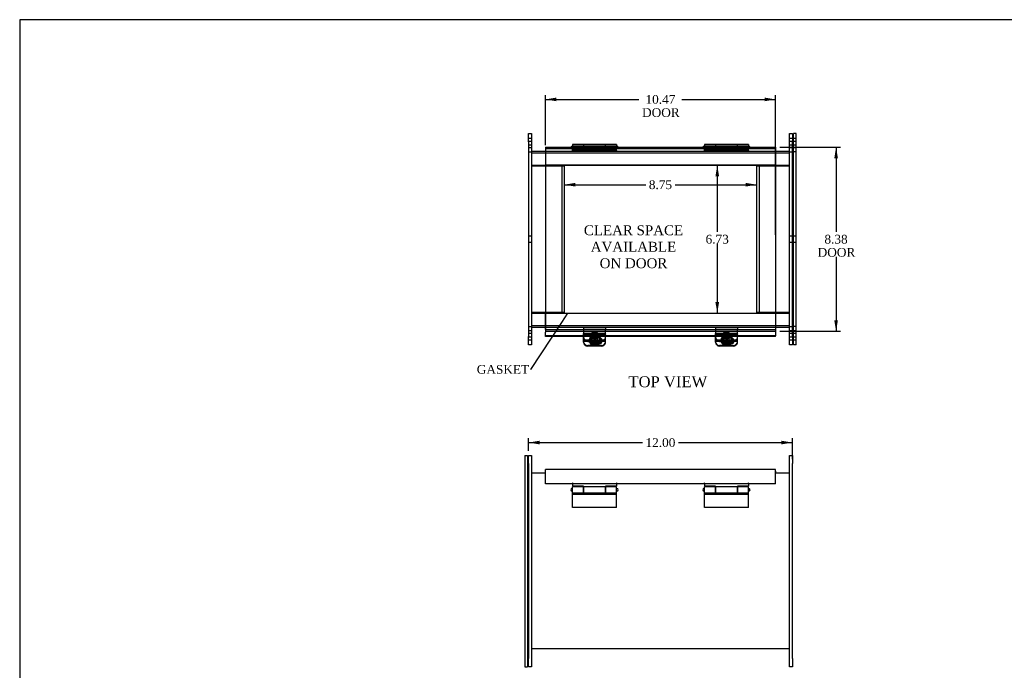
# Model space of a CAD drawing. Header units: inches. Extents: x 0.2 to 89.8, y -0.5 to 59.8.
# Tile 2 of 5: x 0.2 to 45, y 30.2 to 59.8. Entities that reach past the tile are written whole.
import ezdxf
from ezdxf import colors
from ezdxf.entities.mleader import LeaderData, LeaderLine
from ezdxf.enums import TextEntityAlignment as Align
from ezdxf.lldxf.tags import DXFTag
from ezdxf.math import Vec2, Vec3

# ---------------------------------------------------------------- set-up
doc = ezdxf.new("R2010")
doc.units = ezdxf.units.IN
doc.header["$MEASUREMENT"] = 0
for name, color, linetype in [('COM40176', 7, 'Continuous'), ('COM52631', 7, 'Continuous'), ('COM70666-3', 7, 'Continuous'), ('COM70693-13', 7, 'Continuous'), ('COM70694-13', 7, 'Continuous'), ('COM70695-3', 7, 'Continuous'), ('Default', 7, 'Continuous'), ('DV3_Default', 7, 'Continuous'), ('GSK10522', 7, 'Continuous'), ('GSK11095', 7, 'Continuous'), ('HNG86641-1', 7, 'Continuous'), ('HNG86641-2', 7, 'Continuous'), ('HNG86641-3', 7, 'Continuous'), ('SCS19420', 7, 'Continuous')]:
    doc.layers.add(name, color=color, linetype=linetype)
doc.styles.add('SEACAD_Times_New_Roman', font='times.ttf')
tags = doc.linetypes.add('HIDDEN2', pattern=[0.1875, 0.125, -0.0625]).pattern_tags.tags
tags[6:7] = [DXFTag(74, 4), DXFTag(75, 0), DXFTag(340, '0'), DXFTag(46, 0.0), DXFTag(50, 0.0), DXFTag(44, 0.0), DXFTag(45, 0.0)]
tags[4:5] = [DXFTag(74, 4), DXFTag(75, 0), DXFTag(340, '0'), DXFTag(46, 0.0), DXFTag(50, 0.0), DXFTag(44, 0.0), DXFTag(45, 0.0)]
doc.dimstyles.new('HAMMOND_(STH_-_66x44)', dxfattribs={"dimtxt": 0.4, "dimasz": 0.5, "dimexe": 0.2, "dimexo": 0.2, "dimgap": 0.1, "dimtad": 0, "dimtih": 1, "dimtoh": 1, "dimzin": 0, "dimdsep": 46, "dimtxsty": 'SEACAD_Times_New_Roman', "dimblk1": '_SE_FILLED', "dimblk2": '_SE_FILLED', "dimsah": 1, "dimcen": 0.2, "dimadec": 0, "dimazin": 0, "dimtfac": 0.8, "dimtofl": 0, "dimtmove": 0, "dimatfit": 3, "dimfxl": 1, "dimtolj": 1, "dimtzin": 0, "dimarcsym": 0})

# ---------------------------------------------------------------- blocks, each defined once
blk = doc.blocks.new('_SE_FILLED')
at = {"color": 0}
blk.add_line((0, 0), (-1, 0), dxfattribs=at)
blk.add_solid([(0, 0), (-1, -0.1665), (-1, 0.1665), (0, 0)], dxfattribs=at)
blk = doc.blocks.new('SE2')
at = {"layer": 'COM40176', "color": 7, "linetype": 'HIDDEN2'}
for p, q in [((25.888, 45.479), (25.888, 45.487)), ((26.888, 45.487), (25.888, 45.487)), ((25.888, 45.479), (25.888, 45.467)), ((26.888, 45.462), (25.888, 45.462)), ((26.888, 45.43), (25.888, 45.43)), ((26.591, 45.302), (26.31, 45.302)), ((26.591, 45.278), (26.31, 45.278)), ((26.888, 45.479), (26.888, 45.487)), ((26.888, 45.479), (26.888, 45.467)), ((31.888, 45.479), (31.888, 45.487)), ((32.888, 45.487), (31.888, 45.487)), ((31.888, 45.479), (31.888, 45.467)), ((32.888, 45.462), (31.888, 45.462)), ((32.888, 45.43), (31.888, 45.43)), ((32.591, 45.302), (32.31, 45.302)), ((32.591, 45.278), (32.31, 45.278)), ((32.888, 45.479), (32.888, 45.487)), ((32.888, 45.479), (32.888, 45.467)), ((25.888, 45.205), (26.888, 45.205)), ((26.366, 44.948), (26.076, 44.948)), ((26.17, 45.175), (26.17, 45.151)), ((26.31, 45.048), (26.586, 45.048)), ((26.31, 45.024), (26.566, 45.024)), ((26.7, 44.948), (26.412, 44.948)), ((26.732, 45.151), (26.732, 45.175)), ((31.888, 45.205), (32.888, 45.205)), ((32.366, 44.948), (32.076, 44.948)), ((32.17, 45.175), (32.17, 45.151)), ((32.31, 45.048), (32.586, 45.048)), ((32.31, 45.024), (32.566, 45.024)), ((32.7, 44.948), (32.412, 44.948)), ((32.732, 45.151), (32.732, 45.175))]:
    blk.add_line(p, q, dxfattribs=at)
at = {"layer": 'COM40176', "color": 7, "linetype": 'Continuous'}
for p, q in [((25.888, 45.242), (25.888, 45.467)), ((26.888, 45.467), (25.888, 45.467)), ((25.888, 45.148), (25.888, 45.242)), ((26.888, 45.242), (26.888, 45.467)), ((26.888, 45.148), (26.888, 45.242)), ((31.888, 45.242), (31.888, 45.467)), ((32.888, 45.467), (31.888, 45.467)), ((31.888, 45.148), (31.888, 45.242)), ((32.888, 45.242), (32.888, 45.467)), ((32.888, 45.148), (32.888, 45.242)), ((25.888, 45.095), (25.888, 45.148)), ((25.888, 45.148), (26.888, 45.148)), ((26.7, 44.924), (26.076, 44.924)), ((26.566, 45.024), (26.591, 45.024)), ((26.586, 45.048), (26.591, 45.048)), ((26.888, 45.095), (26.888, 45.148)), ((31.888, 45.095), (31.888, 45.148)), ((31.888, 45.148), (32.888, 45.148)), ((32.7, 44.924), (32.076, 44.924)), ((32.566, 45.024), (32.591, 45.024)), ((32.586, 45.048), (32.591, 45.048)), ((32.888, 45.095), (32.888, 45.148))]:
    blk.add_line(p, q, dxfattribs=at)
at = {"layer": 'COM40176', "color": 7, "linetype": 'HIDDEN2'}
for centre, major_axis, start_param, end_param in [((26.31, 45.175), (0.141, 0), 1.570796, 4.712389), ((26.31, 45.151), (0.141, 0), 1.570796, 4.712389), ((26.591, 45.175), (-0.141, 0), 2.930417, 4.712389), ((26.591, 45.151), (-0.141, 0), 3.121159, 4.712389), ((32.31, 45.151), (0.141, 0), 1.570796, 4.712389), ((32.31, 45.175), (0.141, 0), 1.570796, 4.712389), ((32.591, 45.175), (-0.141, 0), 2.930417, 4.712389), ((32.591, 45.151), (-0.141, 0), 3.121159, 4.712389), ((26.076, 45.119), (0.188, 0), 3.141593, 4.712389), ((26.7, 45.119), (0.188, 0), 4.712389, 6.283185), ((32.076, 45.119), (0.188, 0), 3.141593, 4.712389), ((32.7, 45.119), (0.188, 0), 4.712389, 6.283185)]:
    blk.add_ellipse(centre, major_axis=major_axis, ratio=0.906308, start_param=start_param, end_param=end_param, dxfattribs=at)
at = {"layer": 'COM40176', "color": 7, "linetype": 'Continuous'}
for centre, major_axis, start_param, end_param in [((26.076, 45.095), (-0.188, 0), 0, 1.570796), ((26.591, 45.175), (-0.141, 0), 1.570796, 2.930417), ((26.591, 45.151), (-0.141, 0), 1.570796, 3.121159), ((26.7, 45.095), (-0.188, 0), 1.570796, 3.141593), ((32.076, 45.095), (-0.188, 0), 0, 1.570796), ((32.591, 45.175), (-0.141, 0), 1.570796, 2.930417), ((32.591, 45.151), (-0.141, 0), 1.570796, 3.121159), ((32.7, 45.095), (-0.188, 0), 1.570796, 3.141593)]:
    blk.add_ellipse(centre, major_axis=major_axis, ratio=0.906308, start_param=start_param, end_param=end_param, dxfattribs=at)
at = {"layer": 'COM52631', "color": 7, "linetype": 'HIDDEN2'}
for p, q in [((25.888, 45.789), (25.888, 45.694)), ((25.888, 45.694), (26.888, 45.694)), ((25.888, 45.694), (25.888, 45.666)), ((26.888, 45.789), (26.888, 45.694)), ((26.888, 45.666), (26.888, 45.694)), ((31.888, 45.789), (31.888, 45.694)), ((31.888, 45.694), (32.888, 45.694)), ((31.888, 45.694), (31.888, 45.666)), ((32.888, 45.789), (32.888, 45.694)), ((32.888, 45.666), (32.888, 45.694)), ((25.888, 45.666), (25.888, 45.487)), ((26.281, 45.392), (26.281, 45.352)), ((26.494, 45.352), (26.494, 45.392)), ((26.888, 45.487), (26.888, 45.666)), ((31.888, 45.666), (31.888, 45.487)), ((32.281, 45.392), (32.281, 45.352)), ((32.494, 45.352), (32.494, 45.392)), ((32.888, 45.487), (32.888, 45.666)), ((26.076, 45.165), (26.7, 45.165)), ((26.076, 45.125), (26.621, 45.125)), ((32.076, 45.165), (32.7, 45.165)), ((32.076, 45.125), (32.621, 45.125))]:
    blk.add_line(p, q, dxfattribs=at)
at = {"layer": 'COM52631', "color": 7, "linetype": 'Continuous'}
for p, q in [((26.621, 45.125), (26.7, 45.125)), ((32.621, 45.125), (32.7, 45.125))]:
    blk.add_line(p, q, dxfattribs=at)
at = {"layer": 'COM52631', "color": 7, "linetype": 'HIDDEN2'}
for centre, start_param, end_param in [((26.076, 45.336), 0, 1.570796), ((26.076, 45.296), 0, 1.570796), ((26.7, 45.336), 1.570796, 3.141593), ((26.7, 45.296), 1.684063, 3.141593), ((32.076, 45.336), 0, 1.570796), ((32.076, 45.296), 0, 1.570796), ((32.7, 45.336), 1.570796, 3.141593), ((32.7, 45.296), 1.684063, 3.141593)]:
    blk.add_ellipse(centre, major_axis=(-0.188, 0), ratio=0.906308, start_param=start_param, end_param=end_param, dxfattribs=at)
for centre in [(26.388, 45.392), (26.388, 45.352), (32.388, 45.392), (32.388, 45.352)]:
    blk.add_ellipse(centre, major_axis=(0.107, 0), ratio=0.906308, dxfattribs=at)
at = {"layer": 'COM52631', "color": 7, "linetype": 'Continuous'}
for centre in [(26.7, 45.296), (32.7, 45.296)]:
    blk.add_ellipse(centre, major_axis=(-0.188, 0), ratio=0.906308, start_param=1.570796, end_param=1.684063, dxfattribs=at)
at = {"layer": 'COM70666-3', "color": 7, "linetype": 'Continuous'}
for p, q in [((23.388, 54.226), (23.388, 54.601)), ((23.388, 54.601), (23.513, 54.601)), ((23.388, 54.226), (23.388, 45.351)), ((23.513, 54.601), (23.513, 54.226)), ((23.513, 54.226), (23.513, 45.351)), ((35.263, 54.226), (35.263, 54.601)), ((35.263, 54.601), (35.388, 54.601)), ((35.263, 45.351), (35.263, 54.226)), ((35.388, 54.601), (35.388, 54.226)), ((35.388, 45.351), (35.388, 54.226)), ((23.388, 44.976), (23.388, 45.351)), ((23.513, 45.351), (23.513, 44.976)), ((35.263, 44.976), (35.263, 45.351)), ((35.388, 45.351), (35.388, 44.976)), ((23.513, 44.976), (23.388, 44.976)), ((35.388, 44.976), (35.263, 44.976))]:
    blk.add_line(p, q, dxfattribs=at)
at = {"layer": 'COM70666-3', "color": 7, "linetype": 'HIDDEN2'}
for p, q in [((23.513, 54.367), (23.388, 54.367)), ((23.513, 54.242), (23.388, 54.242)), ((35.388, 54.367), (35.263, 54.367)), ((35.388, 54.242), (35.263, 54.242)), ((23.388, 54.086), (23.513, 54.086)), ((23.388, 53.961), (23.513, 53.961)), ((23.513, 53.757), (23.388, 53.757)), ((35.263, 54.086), (35.388, 54.086)), ((35.263, 53.961), (35.388, 53.961)), ((35.388, 53.757), (35.263, 53.757)), ((23.513, 49.929), (23.388, 49.929)), ((35.388, 49.929), (35.263, 49.929)), ((23.388, 49.648), (23.513, 49.648)), ((35.263, 49.648), (35.388, 49.648)), ((23.388, 45.82), (23.513, 45.82)), ((35.263, 45.82), (35.388, 45.82)), ((23.513, 45.617), (23.388, 45.617)), ((23.513, 45.492), (23.388, 45.492)), ((23.388, 45.336), (23.513, 45.336)), ((35.388, 45.617), (35.263, 45.617)), ((35.388, 45.492), (35.263, 45.492)), ((35.263, 45.336), (35.388, 45.336)), ((23.388, 45.211), (23.513, 45.211)), ((35.263, 45.211), (35.388, 45.211))]:
    blk.add_line(p, q, dxfattribs=at)
at = {"layer": 'COM70693-13', "color": 7, "linetype": 'Continuous'}
for p, q in [((23.513, 53.789), (24.154, 53.789)), ((34.622, 53.789), (35.263, 53.789)), ((23.513, 53.164), (24.154, 53.164)), ((34.622, 53.164), (35.263, 53.164)), ((23.513, 46.414), (24.154, 46.414)), ((34.622, 46.414), (35.263, 46.414)), ((23.513, 45.789), (24.154, 45.789)), ((34.622, 45.789), (35.263, 45.789))]:
    blk.add_line(p, q, dxfattribs=at)
at = {"layer": 'COM70693-13', "color": 7, "linetype": 'HIDDEN2'}
for p, q in [((24.154, 53.789), (34.622, 53.789)), ((23.513, 53.717), (35.263, 53.717)), ((24.154, 53.164), (34.622, 53.164)), ((24.154, 46.414), (34.622, 46.414)), ((23.513, 45.861), (35.263, 45.861)), ((24.154, 45.789), (34.622, 45.789))]:
    blk.add_line(p, q, dxfattribs=at)
at = {"layer": 'COM70694-13', "color": 7, "linetype": 'Continuous'}
for p, q in [((24.154, 53.975), (24.154, 53.867)), ((24.154, 53.975), (34.622, 53.975)), ((24.154, 53.867), (24.154, 45.708)), ((34.622, 53.975), (34.622, 53.867)), ((34.622, 53.867), (34.622, 45.708)), ((24.154, 45.708), (24.154, 45.6)), ((34.622, 45.708), (34.622, 45.6)), ((24.154, 45.6), (34.622, 45.6)), ((24.154, 45.6), (24.154, 45.555)), ((24.154, 45.382), (24.154, 45.555)), ((24.154, 45.364), (24.154, 45.382)), ((25.888, 45.382), (24.154, 45.382)), ((25.888, 45.364), (24.154, 45.364)), ((31.888, 45.382), (26.888, 45.382)), ((31.888, 45.364), (26.888, 45.364)), ((34.622, 45.382), (32.888, 45.382)), ((34.622, 45.364), (32.888, 45.364)), ((34.622, 45.6), (34.622, 45.555)), ((34.622, 45.555), (34.622, 45.382)), ((34.622, 45.364), (34.622, 45.382))]:
    blk.add_line(p, q, dxfattribs=at)
at = {"layer": 'COM70694-13', "color": 7, "linetype": 'HIDDEN2'}
for p, q in [((25.358, 53.903), (25.358, 53.975)), ((25.418, 53.975), (25.418, 53.903)), ((27.358, 53.903), (27.358, 53.975)), ((27.418, 53.975), (27.418, 53.903)), ((31.358, 53.903), (31.358, 53.975)), ((31.418, 53.975), (31.418, 53.903)), ((33.358, 53.903), (33.358, 53.975)), ((33.418, 53.975), (33.418, 53.903)), ((26.888, 45.382), (25.888, 45.382)), ((26.888, 45.364), (25.888, 45.364)), ((32.888, 45.382), (31.888, 45.382)), ((32.888, 45.364), (31.888, 45.364))]:
    blk.add_line(p, q, dxfattribs=at)
at = {"layer": 'COM70695-3', "color": 7, "linetype": 'Continuous'}
for p, q in [((23.513, 53.133), (24.154, 53.133)), ((34.622, 53.133), (35.263, 53.133)), ((24.154, 46.445), (23.513, 46.445)), ((35.263, 46.445), (34.622, 46.445))]:
    blk.add_line(p, q, dxfattribs=at)
at = {"layer": 'COM70695-3', "color": 7, "linetype": 'HIDDEN2'}
for p, q in [((24.154, 53.133), (25.013, 53.133)), ((25.013, 53.133), (25.013, 46.445)), ((33.763, 46.445), (33.763, 53.133)), ((33.763, 53.133), (34.622, 53.133)), ((25.013, 46.445), (24.154, 46.445)), ((34.622, 46.445), (33.763, 46.445))]:
    blk.add_line(p, q, dxfattribs=at)
at = {"layer": 'GSK10522', "color": 7, "linetype": 'Continuous'}
for p, q in [((35.438, 54.226), (35.438, 54.601)), ((35.563, 54.601), (35.438, 54.601)), ((35.438, 45.351), (35.438, 54.226)), ((35.563, 54.226), (35.563, 54.601)), ((35.563, 45.351), (35.563, 54.226)), ((35.438, 44.976), (35.438, 45.351)), ((35.563, 44.976), (35.563, 45.351)), ((35.563, 44.976), (35.438, 44.976))]:
    blk.add_line(p, q, dxfattribs=at)
at = {"layer": 'GSK10522', "color": 7, "linetype": 'HIDDEN2'}
for p, q in [((35.563, 54.367), (35.438, 54.367)), ((35.563, 54.242), (35.438, 54.242)), ((35.438, 54.086), (35.563, 54.086)), ((35.438, 53.961), (35.563, 53.961)), ((35.563, 53.758), (35.438, 53.758)), ((35.563, 49.929), (35.438, 49.929)), ((35.438, 49.648), (35.563, 49.648)), ((35.563, 45.819), (35.438, 45.819)), ((35.563, 45.617), (35.438, 45.617)), ((35.563, 45.492), (35.438, 45.492)), ((35.438, 45.336), (35.563, 45.336)), ((35.438, 45.211), (35.563, 45.211))]:
    blk.add_line(p, q, dxfattribs=at)
at = {"layer": 'GSK11095', "color": 7, "linetype": 'HIDDEN2'}
for p, q in [((34.622, 53.903), (24.154, 53.903)), ((34.622, 53.153), (24.154, 53.153)), ((24.154, 53.153), (24.904, 53.153)), ((24.904, 53.153), (24.904, 53.153)), ((24.904, 53.153), (24.904, 46.422)), ((33.872, 53.153), (34.622, 53.153)), ((33.872, 53.153), (33.872, 53.153)), ((33.872, 53.153), (33.872, 46.422)), ((24.154, 46.422), (34.622, 46.422)), ((24.154, 46.422), (24.904, 46.422)), ((24.904, 46.422), (24.904, 46.422)), ((33.872, 46.422), (34.622, 46.422)), ((33.872, 46.422), (33.872, 46.422)), ((24.154, 45.672), (34.622, 45.672))]:
    blk.add_line(p, q, dxfattribs=at)
at = {"layer": 'GSK11095', "color": 7, "linetype": 'Continuous'}
for p, q in [((34.622, 53.903), (34.622, 53.153)), ((34.622, 53.903), (34.622, 53.903)), ((34.622, 53.153), (34.622, 53.153)), ((24.154, 45.672), (24.154, 46.422)), ((24.154, 46.422), (24.154, 46.422)), ((24.154, 45.672), (24.154, 45.672))]:
    blk.add_line(p, q, dxfattribs=at)
at = {"layer": 'HNG86641-1', "color": 7, "linetype": 'HIDDEN2'}
for p, q in [((25.388, 53.828), (25.388, 53.903)), ((27.388, 53.828), (25.388, 53.828)), ((26.884, 54.028), (25.892, 54.028)), ((25.892, 53.975), (25.892, 53.908)), ((26.884, 53.94), (25.892, 53.94)), ((26.884, 53.908), (25.892, 53.908)), ((25.892, 53.903), (25.892, 53.908)), ((25.892, 53.903), (25.892, 53.828)), ((26.884, 53.908), (26.884, 53.975)), ((26.884, 53.908), (26.884, 53.903)), ((26.884, 53.903), (26.884, 53.828)), ((27.388, 53.828), (27.388, 53.903)), ((31.388, 53.828), (31.388, 53.903)), ((33.388, 53.828), (31.388, 53.828)), ((32.884, 54.028), (31.892, 54.028)), ((31.892, 53.975), (31.892, 53.908)), ((32.884, 53.94), (31.892, 53.94)), ((32.884, 53.908), (31.892, 53.908)), ((31.892, 53.903), (31.892, 53.908)), ((31.892, 53.903), (31.892, 53.828)), ((32.884, 53.908), (32.884, 53.975)), ((32.884, 53.908), (32.884, 53.903)), ((32.884, 53.903), (32.884, 53.828)), ((33.388, 53.828), (33.388, 53.903))]:
    blk.add_line(p, q, dxfattribs=at)
at = {"layer": 'HNG86641-1', "color": 7, "linetype": 'Continuous'}
for p, q in [((25.892, 54.103), (25.892, 53.975)), ((26.884, 54.103), (25.892, 54.103)), ((26.884, 53.975), (26.884, 54.103)), ((31.892, 54.103), (31.892, 53.975)), ((32.884, 54.103), (31.892, 54.103)), ((32.884, 53.975), (32.884, 54.103))]:
    blk.add_line(p, q, dxfattribs=at)
at = {"layer": 'HNG86641-2', "color": 7, "linetype": 'Continuous'}
for p, q in [((25.388, 54.103), (25.388, 53.975)), ((25.884, 54.103), (25.388, 54.103)), ((25.884, 54.103), (25.884, 53.975)), ((26.892, 53.975), (26.892, 54.103)), ((27.388, 54.103), (26.892, 54.103)), ((27.388, 54.103), (27.388, 53.975)), ((31.388, 54.103), (31.388, 53.975)), ((31.884, 54.103), (31.388, 54.103)), ((31.884, 54.103), (31.884, 53.975)), ((32.892, 53.975), (32.892, 54.103)), ((33.388, 54.103), (32.892, 54.103)), ((33.388, 54.103), (33.388, 53.975))]:
    blk.add_line(p, q, dxfattribs=at)
at = {"layer": 'HNG86641-2', "color": 7, "linetype": 'HIDDEN2'}
for p, q in [((25.884, 54.028), (25.388, 54.028)), ((25.388, 53.975), (25.388, 53.903)), ((25.388, 53.929), (25.884, 53.929)), ((25.388, 53.883), (25.884, 53.883)), ((25.388, 53.864), (27.388, 53.864)), ((25.388, 53.828), (25.388, 53.789)), ((25.884, 53.975), (25.884, 53.83)), ((26.892, 53.872), (25.884, 53.872)), ((25.884, 53.83), (25.884, 53.796)), ((25.884, 53.796), (26.892, 53.796)), ((27.388, 54.028), (26.892, 54.028)), ((26.892, 53.83), (26.892, 53.975)), ((26.892, 53.929), (27.388, 53.929)), ((26.892, 53.883), (27.388, 53.883)), ((26.892, 53.796), (26.892, 53.83)), ((27.388, 53.975), (27.388, 53.903)), ((27.388, 53.828), (27.388, 53.789)), ((31.884, 54.028), (31.388, 54.028)), ((31.388, 53.975), (31.388, 53.903)), ((31.388, 53.929), (31.884, 53.929)), ((31.388, 53.883), (31.884, 53.883)), ((31.388, 53.864), (33.388, 53.864)), ((31.388, 53.828), (31.388, 53.789)), ((31.884, 53.975), (31.884, 53.83)), ((32.892, 53.872), (31.884, 53.872)), ((31.884, 53.83), (31.884, 53.796)), ((31.884, 53.796), (32.892, 53.796)), ((33.388, 54.028), (32.892, 54.028)), ((32.892, 53.83), (32.892, 53.975)), ((32.892, 53.929), (33.388, 53.929)), ((32.892, 53.883), (33.388, 53.883)), ((32.892, 53.796), (32.892, 53.83)), ((33.388, 53.975), (33.388, 53.903)), ((33.388, 53.828), (33.388, 53.789))]:
    blk.add_line(p, q, dxfattribs=at)
at = {"layer": 'HNG86641-3', "color": 7, "linetype": 'Continuous'}
for p, q in [((25.388, 54.028), (25.375, 54.028)), ((25.892, 54.028), (25.884, 54.028)), ((26.892, 54.028), (26.884, 54.028)), ((27.4, 54.028), (27.388, 54.028)), ((31.388, 54.028), (31.375, 54.028)), ((31.892, 54.028), (31.884, 54.028)), ((32.892, 54.028), (32.884, 54.028)), ((33.4, 54.028), (33.388, 54.028))]:
    blk.add_line(p, q, dxfattribs=at)
at = {"layer": 'HNG86641-3', "color": 7, "linetype": 'HIDDEN2'}
for p, q in [((25.884, 54.028), (25.388, 54.028)), ((26.884, 54.028), (25.892, 54.028)), ((27.388, 54.028), (26.892, 54.028)), ((31.884, 54.028), (31.388, 54.028)), ((32.884, 54.028), (31.892, 54.028)), ((33.388, 54.028), (32.892, 54.028))]:
    blk.add_line(p, q, dxfattribs=at)
at = {"layer": 'HNG86641-3', "color": 7, "linetype": 'Continuous'}
for centre, start, end in [((25.375, 53.966), 90, 171.2572), ((27.4, 53.966), 8.7428, 90), ((31.375, 53.966), 90, 171.2572), ((33.4, 53.966), 8.7428, 90)]:
    blk.add_arc(centre, 0.0625, start, end, dxfattribs=at)
at = {"layer": 'HNG86641-3', "color": 7, "linetype": 'HIDDEN2'}
for centre, start, end in [((25.375, 53.966), 171.2572, 270), ((27.4, 53.966), 270, 0), ((27.4, 53.966), 0, 8.7428), ((31.375, 53.966), 171.2572, 270), ((33.4, 53.966), 270, 0), ((33.4, 53.966), 0, 8.7428)]:
    blk.add_arc(centre, 0.0625, start, end, dxfattribs=at)
at = {"layer": 'SCS19420', "color": 7, "linetype": 'HIDDEN2'}
for p, q in [((26.263, 45.484), (26.263, 45.201)), ((26.423, 45.271), (26.353, 45.271)), ((26.353, 45.271), (26.353, 45.24)), ((26.353, 45.24), (26.353, 45.229)), ((26.361, 45.245), (26.361, 45.226)), ((26.361, 45.245), (26.411, 45.245)), ((26.411, 45.245), (26.411, 45.226)), ((26.423, 45.271), (26.423, 45.24)), ((26.423, 45.229), (26.423, 45.24)), ((26.513, 45.201), (26.513, 45.484)), ((32.263, 45.484), (32.263, 45.201)), ((32.423, 45.271), (32.353, 45.271)), ((32.353, 45.271), (32.353, 45.24)), ((32.353, 45.24), (32.353, 45.229)), ((32.361, 45.245), (32.361, 45.226)), ((32.361, 45.245), (32.411, 45.245)), ((32.411, 45.245), (32.411, 45.226)), ((32.423, 45.271), (32.423, 45.24)), ((32.423, 45.229), (32.423, 45.24)), ((32.513, 45.201), (32.513, 45.484)), ((26.148, 45.188), (26.148, 45.176)), ((26.328, 45.186), (26.162, 45.186)), ((26.328, 45.158), (26.273, 45.158)), ((26.311, 45.2), (26.311, 45.181)), ((26.311, 45.2), (26.361, 45.2)), ((26.311, 45.181), (26.311, 45.181)), ((26.311, 45.181), (26.311, 45.148)), ((26.328, 45.181), (26.311, 45.181)), ((26.361, 45.155), (26.311, 45.155)), ((26.341, 45.2), (26.328, 45.186)), ((26.328, 45.186), (26.328, 45.186)), ((26.328, 45.186), (26.328, 45.158)), ((26.328, 45.158), (26.353, 45.181)), ((26.361, 45.181), (26.328, 45.181)), ((26.353, 45.229), (26.353, 45.181)), ((26.411, 45.226), (26.361, 45.226)), ((26.361, 45.226), (26.361, 45.181)), ((26.361, 45.155), (26.361, 45.148)), ((26.411, 45.181), (26.411, 45.226)), ((26.411, 45.2), (26.461, 45.2)), ((26.448, 45.181), (26.411, 45.181)), ((26.411, 45.155), (26.411, 45.148)), ((26.461, 45.155), (26.411, 45.155)), ((26.423, 45.181), (26.423, 45.229)), ((26.423, 45.181), (26.448, 45.158)), ((26.448, 45.186), (26.434, 45.2)), ((26.448, 45.186), (26.448, 45.186)), ((26.448, 45.158), (26.448, 45.186)), ((26.613, 45.186), (26.448, 45.186)), ((26.461, 45.181), (26.448, 45.181)), ((26.502, 45.158), (26.448, 45.158)), ((26.461, 45.2), (26.461, 45.181)), ((26.461, 45.148), (26.461, 45.181)), ((26.461, 45.181), (26.461, 45.181)), ((26.628, 45.176), (26.628, 45.188)), ((32.148, 45.188), (32.148, 45.176)), ((32.328, 45.186), (32.162, 45.186)), ((32.328, 45.158), (32.273, 45.158)), ((32.311, 45.2), (32.311, 45.181)), ((32.311, 45.2), (32.361, 45.2)), ((32.311, 45.181), (32.311, 45.181)), ((32.311, 45.181), (32.311, 45.148)), ((32.328, 45.181), (32.311, 45.181)), ((32.361, 45.155), (32.311, 45.155)), ((32.341, 45.2), (32.328, 45.186)), ((32.328, 45.186), (32.328, 45.186)), ((32.328, 45.186), (32.328, 45.158)), ((32.328, 45.158), (32.353, 45.181)), ((32.361, 45.181), (32.328, 45.181)), ((32.353, 45.229), (32.353, 45.181)), ((32.411, 45.226), (32.361, 45.226)), ((32.361, 45.226), (32.361, 45.181)), ((32.361, 45.155), (32.361, 45.148)), ((32.411, 45.181), (32.411, 45.226)), ((32.411, 45.2), (32.461, 45.2)), ((32.448, 45.181), (32.411, 45.181)), ((32.411, 45.155), (32.411, 45.148)), ((32.461, 45.155), (32.411, 45.155)), ((32.423, 45.181), (32.423, 45.229)), ((32.423, 45.181), (32.448, 45.158)), ((32.448, 45.186), (32.434, 45.2)), ((32.448, 45.186), (32.448, 45.186)), ((32.448, 45.158), (32.448, 45.186)), ((32.613, 45.186), (32.448, 45.186)), ((32.461, 45.181), (32.448, 45.181)), ((32.502, 45.158), (32.448, 45.158)), ((32.461, 45.2), (32.461, 45.181)), ((32.461, 45.148), (32.461, 45.181)), ((32.461, 45.181), (32.461, 45.181)), ((32.628, 45.176), (32.628, 45.188))]:
    blk.add_line(p, q, dxfattribs=at)
at = {"layer": 'SCS19420', "color": 7, "linetype": 'Continuous'}
for p, q in [((26.272, 45.095), (26.328, 45.095)), ((26.311, 45.148), (26.311, 45.136)), ((26.311, 45.136), (26.361, 45.136)), ((26.328, 45.122), (26.328, 45.135)), ((26.328, 45.095), (26.328, 45.122)), ((26.353, 45.072), (26.328, 45.095)), ((26.353, 45.105), (26.353, 45.099)), ((26.353, 45.099), (26.353, 45.072)), ((26.353, 45.072), (26.353, 45.021)), ((26.353, 45.045), (26.423, 45.045)), ((26.353, 45.021), (26.353, 45.013)), ((26.361, 45.148), (26.361, 45.136)), ((26.361, 45.136), (26.361, 45.09)), ((26.411, 45.109), (26.361, 45.109)), ((26.361, 45.09), (26.411, 45.09)), ((26.411, 45.148), (26.411, 45.136)), ((26.411, 45.136), (26.461, 45.136)), ((26.411, 45.09), (26.411, 45.136)), ((26.423, 45.099), (26.423, 45.105)), ((26.423, 45.072), (26.423, 45.099)), ((26.448, 45.095), (26.423, 45.072)), ((26.423, 45.021), (26.423, 45.072)), ((26.423, 45.013), (26.423, 45.021)), ((26.448, 45.135), (26.448, 45.122)), ((26.448, 45.122), (26.448, 45.095)), ((26.448, 45.095), (26.503, 45.095)), ((26.461, 45.136), (26.461, 45.148)), ((32.272, 45.095), (32.328, 45.095)), ((32.311, 45.148), (32.311, 45.136)), ((32.311, 45.136), (32.361, 45.136)), ((32.328, 45.122), (32.328, 45.135)), ((32.328, 45.095), (32.328, 45.122)), ((32.353, 45.072), (32.328, 45.095)), ((32.353, 45.105), (32.353, 45.099)), ((32.353, 45.099), (32.353, 45.072)), ((32.353, 45.072), (32.353, 45.021)), ((32.353, 45.045), (32.423, 45.045)), ((32.353, 45.021), (32.353, 45.013)), ((32.361, 45.148), (32.361, 45.136)), ((32.361, 45.136), (32.361, 45.09)), ((32.411, 45.109), (32.361, 45.109)), ((32.361, 45.09), (32.411, 45.09)), ((32.411, 45.148), (32.411, 45.136)), ((32.411, 45.136), (32.461, 45.136)), ((32.411, 45.09), (32.411, 45.136)), ((32.423, 45.099), (32.423, 45.105)), ((32.423, 45.072), (32.423, 45.099)), ((32.448, 45.095), (32.423, 45.072)), ((32.423, 45.021), (32.423, 45.072)), ((32.423, 45.013), (32.423, 45.021)), ((32.448, 45.135), (32.448, 45.122)), ((32.448, 45.122), (32.448, 45.095)), ((32.448, 45.095), (32.503, 45.095)), ((32.461, 45.136), (32.461, 45.148))]:
    blk.add_line(p, q, dxfattribs=at)
at = {"layer": 'SCS19420', "color": 7, "linetype": 'HIDDEN2'}
for centre, radius, start, end in [((26.388, 49.303), 4.063, 269.5065, 270.4935), ((32.388, 49.303), 4.063, 269.5065, 270.4935), ((26.261, 45.341), 0.183, 237.9577, 273.8444), ((26.511, 45.351), 0.194, 267.1603, 301.0377), ((32.261, 45.341), 0.183, 237.9577, 273.8444), ((32.511, 45.351), 0.194, 267.1603, 301.0377)]:
    blk.add_arc(centre, radius, start, end, dxfattribs=at)
at = {"layer": 'SCS19420', "color": 7, "linetype": 'Continuous'}
for centre, radius, start, end in [((26.18, 45.137), 0.0223, 184.8988, 222.8675), ((26.261, 45.281), 0.187, 238.3771, 273.3186), ((26.388, 50.825), 5.811, 269.6549, 270.3451), ((26.515, 45.276), 0.182, 266.1841, 302.1202), ((26.595, 45.137), 0.0223, 317.1374, 355.0963), ((32.18, 45.137), 0.0223, 184.8988, 222.8675), ((32.261, 45.281), 0.187, 238.3771, 273.3186), ((32.388, 50.825), 5.811, 269.6549, 270.3451), ((32.515, 45.276), 0.182, 266.1841, 302.1202), ((32.595, 45.137), 0.0223, 317.1374, 355.0963)]:
    blk.add_arc(centre, radius, start, end, dxfattribs=at)
at = {"layer": 'SCS19420', "color": 7, "linetype": 'HIDDEN2'}
for centre, major_axis in [((26.388, 45.188), (0.24, 0)), ((26.388, 45.484), (0.125, 0)), ((26.388, 45.201), (-0.125, 0)), ((26.388, 45.51), (0.065, 0)), ((32.388, 45.188), (0.24, 0)), ((32.388, 45.484), (0.125, 0)), ((32.388, 45.201), (-0.125, 0)), ((32.388, 45.51), (0.065, 0))]:
    blk.add_ellipse(centre, major_axis=major_axis, ratio=0.906308, dxfattribs=at)
for centre, major_axis, start_param, end_param in [((26.388, 45.157), (0.231, 0), 3.027001, 3.181561), ((26.388, 45.157), (-0.231, 0), 3.101624, 3.256184), ((32.388, 45.157), (0.231, 0), 3.027001, 3.181561), ((32.388, 45.157), (-0.231, 0), 3.101624, 3.256184)]:
    blk.add_ellipse(centre, major_axis=major_axis, ratio=0.906308, start_param=start_param, end_param=end_param, dxfattribs=at)
at = {"layer": 'SCS19420', "color": 7, "linetype": 'Continuous'}
for centre, major_axis, start_param, end_param in [((26.388, 45.157), (0.231, 0), 3.181561, 3.243651), ((26.388, 45.157), (-0.231, 0), 3.039534, 3.101624), ((32.388, 45.157), (0.231, 0), 3.181561, 3.243651), ((32.388, 45.157), (-0.231, 0), 3.039534, 3.101624)]:
    blk.add_ellipse(centre, major_axis=major_axis, ratio=0.906308, start_param=start_param, end_param=end_param, dxfattribs=at)
at = {"layer": 'SCS19420', "color": 7, "linetype": 'HIDDEN2'}
for points in [[(26.148, 45.175), (26.148, 45.165), (26.148, 45.157), (26.149, 45.148)], [(32.148, 45.175), (32.148, 45.165), (32.148, 45.157), (32.149, 45.148)]]:
    blk.add_open_spline(points, degree=3, dxfattribs=at)
at = {"layer": 'SCS19420', "color": 7, "linetype": 'Continuous'}
for points, knots in [([(26.149, 45.148), (26.149, 45.147), (26.151, 45.133), (26.158, 45.106), (26.174, 45.07), (26.196, 45.036), (26.224, 45.007), (26.256, 44.983), (26.293, 44.964), (26.332, 44.952), (26.374, 44.946), (26.416, 44.947), (26.458, 44.956), (26.497, 44.971), (26.533, 44.992), (26.565, 45.02), (26.591, 45.052), (26.611, 45.088), (26.621, 45.121), (26.625, 45.141), (26.626, 45.148)], [0.0361608, 0.0361608, 0.0361608, 0.0361608, 0.0411938, 0.0956252, 0.1499193, 0.2042611, 0.2588169, 0.3137114, 0.3690165, 0.4247508, 0.4808909, 0.537384, 0.5941507, 0.6510686, 0.708009, 0.7648174, 0.8213345, 0.8774286, 0.9330287, 0.9617659, 0.9617659, 0.9617659, 0.9617659]), ([(26.328, 45.135), (26.328, 45.134), (26.328, 45.132), (26.33, 45.129), (26.33, 45.128), (26.333, 45.124), (26.336, 45.122), (26.343, 45.114), (26.348, 45.11), (26.353, 45.105)], [0, 0, 0, 0, 0.125, 0.125, 0.25, 0.25, 0.5, 0.5, 1, 1, 1, 1]), ([(26.423, 45.105), (26.427, 45.11), (26.432, 45.114), (26.439, 45.122), (26.442, 45.124), (26.445, 45.128), (26.446, 45.129), (26.447, 45.132), (26.448, 45.134), (26.448, 45.135)], [0, 0, 0, 0, 0.5, 0.5, 0.75, 0.75, 0.875, 0.875, 1, 1, 1, 1]), ([(32.149, 45.148), (32.149, 45.147), (32.151, 45.133), (32.158, 45.106), (32.174, 45.07), (32.196, 45.036), (32.224, 45.007), (32.256, 44.983), (32.293, 44.964), (32.332, 44.952), (32.374, 44.946), (32.416, 44.947), (32.458, 44.956), (32.497, 44.971), (32.533, 44.992), (32.565, 45.02), (32.591, 45.052), (32.611, 45.088), (32.621, 45.121), (32.625, 45.141), (32.626, 45.148)], [0.0361608, 0.0361608, 0.0361608, 0.0361608, 0.0411938, 0.0956252, 0.1499193, 0.2042611, 0.2588169, 0.3137114, 0.3690165, 0.4247508, 0.4808909, 0.537384, 0.5941507, 0.6510686, 0.708009, 0.7648174, 0.8213345, 0.8774286, 0.9330287, 0.9617659, 0.9617659, 0.9617659, 0.9617659]), ([(32.328, 45.135), (32.328, 45.134), (32.328, 45.132), (32.33, 45.129), (32.33, 45.128), (32.333, 45.124), (32.336, 45.122), (32.343, 45.114), (32.348, 45.11), (32.353, 45.105)], [0, 0, 0, 0, 0.125, 0.125, 0.25, 0.25, 0.5, 0.5, 1, 1, 1, 1]), ([(32.423, 45.105), (32.427, 45.11), (32.432, 45.114), (32.439, 45.122), (32.442, 45.124), (32.445, 45.128), (32.446, 45.129), (32.447, 45.132), (32.448, 45.134), (32.448, 45.135)], [0, 0, 0, 0, 0.5, 0.5, 0.75, 0.75, 0.875, 0.875, 1, 1, 1, 1])]:
    blk.add_open_spline(points, degree=3, knots=knots, dxfattribs=at)
at = {"layer": 'SCS19420', "color": 7, "linetype": 'HIDDEN2'}
for points, knots in [([(26.158, 45.181), (26.158, 45.183), (26.159, 45.185), (26.161, 45.187), (26.163, 45.187), (26.164, 45.186)], [0, 0, 0, 0, 0.5, 0.5, 1, 1, 1, 1]), ([(26.353, 45.211), (26.348, 45.207), (26.343, 45.202), (26.336, 45.195), (26.334, 45.192), (26.331, 45.188), (26.33, 45.187), (26.328, 45.184), (26.328, 45.183), (26.328, 45.181)], [0, 0, 0, 0, 0.5, 0.5, 0.75, 0.75, 0.875, 0.875, 1, 1, 1, 1]), ([(26.448, 45.181), (26.447, 45.183), (26.447, 45.184), (26.445, 45.187), (26.444, 45.188), (26.441, 45.192), (26.439, 45.195), (26.432, 45.202), (26.427, 45.207), (26.423, 45.211)], [0, 0, 0, 0, 0.125, 0.125, 0.25, 0.25, 0.5, 0.5, 1, 1, 1, 1]), ([(26.611, 45.186), (26.613, 45.187), (26.614, 45.187), (26.616, 45.185), (26.617, 45.183), (26.617, 45.181)], [0, 0, 0, 0, 0.5, 0.5, 1, 1, 1, 1]), ([(26.626, 45.148), (26.627, 45.154), (26.627, 45.163), (26.627, 45.172), (26.628, 45.176)], [0.9617659, 0.9617659, 0.9617659, 0.9617659, 0.98481887, 1, 1, 1, 1]), ([(32.158, 45.181), (32.158, 45.183), (32.159, 45.185), (32.161, 45.187), (32.163, 45.187), (32.164, 45.186)], [0, 0, 0, 0, 0.5, 0.5, 1, 1, 1, 1]), ([(32.353, 45.211), (32.348, 45.207), (32.343, 45.202), (32.336, 45.195), (32.334, 45.192), (32.331, 45.188), (32.33, 45.187), (32.328, 45.184), (32.328, 45.183), (32.328, 45.181)], [0, 0, 0, 0, 0.5, 0.5, 0.75, 0.75, 0.875, 0.875, 1, 1, 1, 1]), ([(32.448, 45.181), (32.447, 45.183), (32.447, 45.184), (32.445, 45.187), (32.444, 45.188), (32.441, 45.192), (32.439, 45.195), (32.432, 45.202), (32.427, 45.207), (32.423, 45.211)], [0, 0, 0, 0, 0.125, 0.125, 0.25, 0.25, 0.5, 0.5, 1, 1, 1, 1]), ([(32.611, 45.186), (32.613, 45.187), (32.614, 45.187), (32.616, 45.185), (32.617, 45.183), (32.617, 45.181)], [0, 0, 0, 0, 0.5, 0.5, 1, 1, 1, 1]), ([(32.626, 45.148), (32.627, 45.154), (32.627, 45.163), (32.627, 45.172), (32.628, 45.176)], [0.9617659, 0.9617659, 0.9617659, 0.9617659, 0.98481887, 1, 1, 1, 1])]:
    blk.add_open_spline(points, degree=3, knots=knots, dxfattribs=at)
at = {"layer": 'DV3_Default', "insert": (28.159, 50.419), "char_height": 0.45, "width": 4.46961, "attachment_point": 2}
blk.add_mtext('{\\fTimes New Roman|b0||i0||c0|p34;\\C7;\\H0.45;\\W1.;CLEAR SPACE\\P}{\\fTimes New Roman|b0||i0||c0|p34;\\C7;\\H0.45;\\W1.;AVAILABLE \\P}{\\fTimes New Roman|b0||i0||c0|p34;\\C7;\\H0.45;\\W1.;ON DOOR}', dxfattribs=at)
blk = doc.blocks.new('SE7')
at = {"layer": 'COM70666-3', "color": 7, "linetype": 'Continuous'}
for p, q in [((23.388, 39.946), (23.513, 39.946)), ((23.388, 39.571), (23.388, 39.946)), ((23.513, 39.946), (23.513, 39.571)), ((35.263, 39.946), (35.388, 39.946)), ((35.263, 39.571), (35.263, 39.946)), ((35.388, 39.946), (35.388, 39.571)), ((23.388, 39.571), (23.388, 30.696)), ((23.513, 39.571), (23.513, 30.696)), ((35.263, 30.696), (35.263, 39.571)), ((35.388, 30.696), (35.388, 39.571)), ((23.388, 30.321), (23.388, 30.696)), ((23.513, 30.696), (23.513, 30.321)), ((35.263, 30.321), (35.263, 30.696)), ((35.388, 30.696), (35.388, 30.321)), ((23.513, 30.321), (23.388, 30.321)), ((35.388, 30.321), (35.263, 30.321))]:
    blk.add_line(p, q, dxfattribs=at)
at = {"layer": 'COM70693-13', "color": 7, "linetype": 'Continuous'}
for p, q in [((24.154, 39.133), (23.513, 39.133)), ((35.263, 39.133), (34.622, 39.133)), ((35.263, 31.133), (23.513, 31.133))]:
    blk.add_line(p, q, dxfattribs=at)
at = {"layer": 'COM70694-13', "color": 7, "linetype": 'Continuous'}
for p, q in [((24.154, 39.197), (24.154, 39.305)), ((34.622, 39.305), (24.154, 39.305)), ((24.154, 38.649), (24.154, 39.197)), ((34.622, 39.197), (34.622, 39.305)), ((34.622, 38.649), (34.622, 39.197)), ((25.358, 38.649), (24.154, 38.649)), ((27.358, 38.649), (25.418, 38.649)), ((31.358, 38.649), (27.418, 38.649)), ((33.358, 38.649), (31.418, 38.649)), ((34.622, 38.649), (33.418, 38.649))]:
    blk.add_line(p, q, dxfattribs=at)
for centre in [(25.388, 38.649), (27.388, 38.649), (31.388, 38.649), (33.388, 38.649)]:
    blk.add_arc(centre, 0.03, 0, 180, dxfattribs=at)
at = {"layer": 'GSK10522', "color": 7, "linetype": 'Continuous'}
for p, q in [((23.213, 39.946), (23.213, 39.571)), ((23.213, 39.946), (23.338, 39.946)), ((23.338, 39.946), (23.338, 39.571)), ((23.213, 39.571), (23.213, 30.696)), ((23.338, 39.571), (23.338, 30.696)), ((23.213, 30.696), (23.213, 30.321)), ((23.338, 30.696), (23.338, 30.321)), ((23.213, 30.321), (23.338, 30.321))]:
    blk.add_line(p, q, dxfattribs=at)
at = {"layer": 'GSK11095', "color": 7, "linetype": 'Continuous'}
for p, q in [((24.154, 39.045), (24.154, 39.233)), ((24.154, 39.233), (24.154, 39.233)), ((24.154, 39.045), (24.154, 39.045)), ((34.622, 39.233), (34.622, 39.133)), ((34.622, 39.233), (34.622, 39.233))]:
    blk.add_line(p, q, dxfattribs=at)
at = {"layer": 'HNG86641-1', "color": 7, "linetype": 'Continuous'}
for p, q in [((25.388, 38.679), (25.388, 38.539)), ((25.892, 38.539), (25.388, 38.539)), ((25.892, 38.516), (25.892, 38.539)), ((27.388, 38.539), (26.884, 38.539)), ((26.884, 38.539), (26.884, 38.516)), ((27.388, 38.679), (27.388, 38.539)), ((31.388, 38.679), (31.388, 38.539)), ((31.892, 38.539), (31.388, 38.539)), ((31.892, 38.516), (31.892, 38.539)), ((33.388, 38.539), (32.884, 38.539)), ((32.884, 38.539), (32.884, 38.516)), ((33.388, 38.679), (33.388, 38.539)), ((25.892, 38.241), (25.892, 38.516)), ((26.884, 38.516), (25.892, 38.516)), ((25.892, 38.241), (26.884, 38.241)), ((26.884, 38.516), (26.884, 38.241)), ((31.892, 38.241), (31.892, 38.516)), ((32.884, 38.516), (31.892, 38.516)), ((31.892, 38.241), (32.884, 38.241)), ((32.884, 38.516), (32.884, 38.241))]:
    blk.add_line(p, q, dxfattribs=at)
at = {"layer": 'HNG86641-2', "color": 7, "linetype": 'Continuous'}
for p, q in [((25.388, 38.241), (25.388, 38.516)), ((25.884, 38.516), (25.388, 38.516)), ((25.388, 38.172), (25.388, 38.241)), ((25.388, 38.241), (25.884, 38.241)), ((25.388, 37.566), (25.388, 38.172)), ((27.388, 38.172), (25.388, 38.172)), ((25.884, 38.516), (25.884, 38.241)), ((25.884, 38.241), (25.884, 38.219)), ((25.884, 38.219), (26.892, 38.219)), ((26.892, 38.241), (26.892, 38.516)), ((27.388, 38.516), (26.892, 38.516)), ((26.892, 38.219), (26.892, 38.241)), ((26.892, 38.241), (27.388, 38.241)), ((27.388, 38.241), (27.388, 38.516)), ((27.388, 38.172), (27.388, 38.241)), ((27.388, 37.566), (27.388, 38.172)), ((31.388, 38.241), (31.388, 38.516)), ((31.884, 38.516), (31.388, 38.516)), ((31.388, 38.172), (31.388, 38.241)), ((31.388, 38.241), (31.884, 38.241)), ((31.388, 37.566), (31.388, 38.172)), ((33.388, 38.172), (31.388, 38.172)), ((31.884, 38.516), (31.884, 38.241)), ((31.884, 38.241), (31.884, 38.219)), ((31.884, 38.219), (32.892, 38.219)), ((32.892, 38.241), (32.892, 38.516)), ((33.388, 38.516), (32.892, 38.516)), ((32.892, 38.219), (32.892, 38.241)), ((32.892, 38.241), (33.388, 38.241)), ((33.388, 38.241), (33.388, 38.516)), ((33.388, 38.172), (33.388, 38.241)), ((33.388, 37.566), (33.388, 38.172)), ((27.388, 37.566), (25.388, 37.566)), ((33.388, 37.566), (31.388, 37.566))]:
    blk.add_line(p, q, dxfattribs=at)
at = {"layer": 'HNG86641-3', "color": 7, "linetype": 'Continuous'}
for p, q in [((25.388, 38.441), (25.375, 38.441)), ((25.375, 38.316), (25.388, 38.316)), ((25.892, 38.441), (25.884, 38.441)), ((25.884, 38.316), (25.892, 38.316)), ((26.892, 38.441), (26.884, 38.441)), ((26.884, 38.316), (26.892, 38.316)), ((27.4, 38.441), (27.388, 38.441)), ((27.388, 38.316), (27.4, 38.316)), ((31.388, 38.441), (31.375, 38.441)), ((31.375, 38.316), (31.388, 38.316)), ((31.892, 38.441), (31.884, 38.441)), ((31.884, 38.316), (31.892, 38.316)), ((32.892, 38.441), (32.884, 38.441)), ((32.884, 38.316), (32.892, 38.316)), ((33.4, 38.441), (33.388, 38.441)), ((33.388, 38.316), (33.4, 38.316))]:
    blk.add_line(p, q, dxfattribs=at)
for centre, start, end in [((25.375, 38.379), 90, 270), ((27.4, 38.379), 270, 90), ((31.375, 38.379), 90, 270), ((33.4, 38.379), 270, 90)]:
    blk.add_arc(centre, 0.0625, start, end, dxfattribs=at)
blk = doc.blocks.new('DMBLK240')
at = {"layer": 'Default', "linetype": 'Continuous', "transparency": 16777216}
for points in [[(24.654, 56.235), (24.154, 56.152), (24.654, 56.069)], [(34.122, 56.235), (34.122, 56.069), (34.622, 56.152)]]:
    blk.add_hatch(color=7, dxfattribs=at).paths.add_polyline_path(points)
at = {"layer": 'Default', "color": 7, "linetype": 'Continuous', "transparency": 16777216}
for p, q in [((24.154, 54.067), (24.154, 56.352)), ((24.154, 56.152), (28.409, 56.152)), ((30.366, 56.152), (34.622, 56.152)), ((34.622, 49.988), (34.622, 56.352))]:
    blk.add_line(p, q, dxfattribs=at)
at = {"layer": 'Default', "color": 7, "linetype": 'Continuous', "transparency": 16777216, "style": 'SEACAD_Times_New_Roman'}
for s, p in [('10.47', (28.705, 56.352)), ('DOOR', (28.549, 55.752))]:
    blk.add_text(s, height=0.4, dxfattribs=at).set_placement(p, align=Align.TOP_LEFT)
blk = doc.blocks.new('DMBLK241')
at = {"layer": 'Default', "linetype": 'Continuous', "transparency": 16777216}
for points in [[(37.459, 53.475), (37.376, 53.975), (37.293, 53.475)], [(37.459, 46.1), (37.293, 46.1), (37.376, 45.6)]]:
    blk.add_hatch(color=7, dxfattribs=at).paths.add_polyline_path(points)
at = {"layer": 'Default', "color": 7, "linetype": 'Continuous', "transparency": 16777216}
for p, q in [((34.822, 53.975), (37.576, 53.975)), ((37.376, 53.975), (37.376, 50.128)), ((37.376, 48.988), (37.376, 45.6)), ((34.822, 45.6), (37.576, 45.6))]:
    blk.add_line(p, q, dxfattribs=at)
at = {"layer": 'Default', "color": 7, "linetype": 'Continuous', "transparency": 16777216, "style": 'SEACAD_Times_New_Roman'}
for s, p in [('8.38', (36.845, 49.988)), ('DOOR', (36.537, 49.388))]:
    blk.add_text(s, height=0.4, dxfattribs=at).set_placement(p, align=Align.TOP_LEFT)
blk = doc.blocks.new('DMBLK246')
at = {"layer": 'Default', "linetype": 'Continuous', "transparency": 16777216}
for points in [[(23.888, 40.612), (23.388, 40.529), (23.888, 40.446)], [(34.888, 40.612), (34.888, 40.446), (35.388, 40.529)]]:
    blk.add_hatch(color=7, dxfattribs=at).paths.add_polyline_path(points)
at = {"layer": 'Default', "color": 7, "linetype": 'Continuous', "transparency": 16777216}
for p, q in [((23.388, 40.146), (23.388, 40.729)), ((23.388, 40.529), (28.565, 40.529)), ((30.21, 40.529), (35.388, 40.529)), ((35.388, 39.771), (35.388, 40.729))]:
    blk.add_line(p, q, dxfattribs=at)
at = {"layer": 'Default', "color": 7, "linetype": 'Continuous', "transparency": 16777216, "style": 'SEACAD_Times_New_Roman'}
blk.add_text('12.00', height=0.4, dxfattribs=at).set_placement((28.705, 40.729), align=Align.TOP_LEFT)
blk = doc.blocks.new('DMBLK247')
at = {"layer": 'Default', "linetype": 'Continuous', "transparency": 16777216}
for points in [[(25.513, 52.185), (25.513, 52.352), (25.013, 52.269)], [(33.263, 52.185), (33.763, 52.269), (33.263, 52.352)]]:
    blk.add_hatch(color=7, dxfattribs=at).paths.add_polyline_path(points)
at = {"layer": 'Default', "color": 7, "linetype": 'Continuous', "transparency": 16777216}
for p, q in [((25.013, 52.269), (28.717, 52.269)), ((30.058, 52.269), (33.763, 52.269))]:
    blk.add_line(p, q, dxfattribs=at)
at = {"layer": 'Default', "color": 7, "linetype": 'Continuous', "transparency": 16777216, "style": 'SEACAD_Times_New_Roman'}
blk.add_text('8.75', height=0.4, dxfattribs=at).set_placement((28.857, 52.469), align=Align.TOP_LEFT)
blk = doc.blocks.new('DMBLK257')
at = {"layer": 'Default', "linetype": 'Continuous', "transparency": 16777216}
for points in [[(31.887, 52.653), (32.054, 52.653), (31.971, 53.153)], [(31.887, 46.922), (31.971, 46.422), (32.054, 46.922)]]:
    blk.add_hatch(color=7, dxfattribs=at).paths.add_polyline_path(points)
at = {"layer": 'Default', "color": 7, "linetype": 'Continuous', "transparency": 16777216}
for p, q in [((31.971, 53.153), (31.971, 50.128)), ((31.971, 49.588), (31.971, 46.422))]:
    blk.add_line(p, q, dxfattribs=at)
at = {"layer": 'Default', "color": 7, "linetype": 'Continuous', "transparency": 16777216, "style": 'SEACAD_Times_New_Roman'}
blk.add_text('6.73', height=0.4, dxfattribs=at).set_placement((31.44, 49.988), align=Align.TOP_LEFT)
blk = doc.blocks.new('BORDER')
at = {"layer": 'Default', "color": 7, "linetype": 'Continuous'}
for p, q in [((0, 27.86), (-41.86, 27.86)), ((-41.86, 27.86), (-41.86, 0))]:
    blk.add_line(p, q, dxfattribs=at)

msp = doc.modelspace()

# ---------------------------------------------------------------- block references
at = {"layer": 'Default', "color": 7, "xscale": 2.14, "yscale": 2.14, "zscale": 2.14}
msp.add_blockref('BORDER', (89.818, 0.161), dxfattribs=at)
at = {"layer": 'Default'}
for name in ['SE2', 'SE7']:
    msp.add_blockref(name, (0, 0), dxfattribs=at)

# ---------------------------------------------------------------- texts
at = {"layer": 'Default', "color": 7, "linetype": 'Continuous', "style": 'SEACAD_Times_New_Roman'}
msp.add_text('TOP VIEW', height=0.5, dxfattribs=at).set_placement((27.929, 43.549), align=Align.TOP_LEFT)

# ---------------------------------------------------------------- dimensions: what is measured, and where the dimension line sits
at = {"layer": 'Default', "color": 7, "linetype": 'Continuous'}
dim = msp.add_linear_dim(base=(34.622, 56.152), p1=(24.154, 53.867), p2=(34.622, 49.788), text='\\A1;<>\\PDOOR', dimstyle='HAMMOND_(STH_-_66x44)', dxfattribs=at)
dim.commit()
dim.dimension.update_dxf_attribs({"geometry": 'DMBLK240', "text_midpoint": (29.388, 56.152), "dimtype": 160})
for base, p1, p2, angle, text, picture, middle, dimtype in [((37.376104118, 53.975048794), (34.621532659, 53.975048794), (34.621532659, 45.600048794), 270, '\\A1;<>\\PDOOR', 'DMBLK241', (37.376104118, 49.787548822), 161), ((31.971, 46.422), (34.622, 53.153), (24.154, 46.422), 90, '\\A1;<>', 'DMBLK257', (31.971, 49.788), 160), ((25.013, 52.269), (25.013, 53.133), (33.763, 53.133), 0, '\\A1;<>', 'DMBLK247', (29.388, 52.269), 161), ((23.388, 40.529), (23.388, 39.571), (35.388, 39.571), 0, '\\A1;<>', 'DMBLK246', (29.388, 40.529), 161)]:
    dim = msp.add_linear_dim(base=base, p1=p1, p2=p2, angle=angle, text=text, dimstyle='HAMMOND_(STH_-_66x44)', dxfattribs=at)
    dim.commit()
    dim.dimension.update_dxf_attribs({"geometry": picture, "text_midpoint": middle, "dimtype": dimtype})

# ---------------------------------------------------------------- leaders
ml = msp.add_multileader_mtext('Standard', dxfattribs=at)
ml.set_content('{\\pxsm0.9;\\fTimes New Roman|b0||i0||c0|p34;\\W1.;GASKET\\P}', color=7)
ml.set_leader_properties()
ml.set_arrow_properties(name='_SE_FILLED')
ml.build(insert=Vec2(0, 0))
ml.multileader.update_dxf_attribs({"dogleg_length": 0, "arrow_head_size": 0.5})
ctx = ml.context
ctx.base_point, ctx.char_height, ctx.arrow_head_size, ctx.landing_gap_size = Vec3(20.941, 43.746), 0.4, 0.5, 0.14
notes = []
notes.append((ctx, [(0, (1, 1, 0), (23.467, 43.856), (-1, 0), 0, [(0, [(25.164, 46.414)], 0, [])])]))
ctx.mtext.insert = Vec3(21.031, 44.061)
for ctx, leaders in notes:
    for number, flags, end, landing, length, lines in leaders:
        leader = LeaderData()
        leader.index, (leader.has_last_leader_line, leader.has_dogleg_vector, leader.attachment_direction) = number, flags
        leader.last_leader_point, leader.dogleg_vector, leader.dogleg_length = Vec3(end), Vec3(landing), length
        for number, points, colour, breaks in lines:
            line = LeaderLine()
            line.index, line.vertices, line.color, line.breaks = number, Vec3.list(points), colors.encode_raw_color(colour), breaks
            leader.lines.append(line)
        ctx.leaders.append(leader)

doc.saveas('drawing.dxf')
